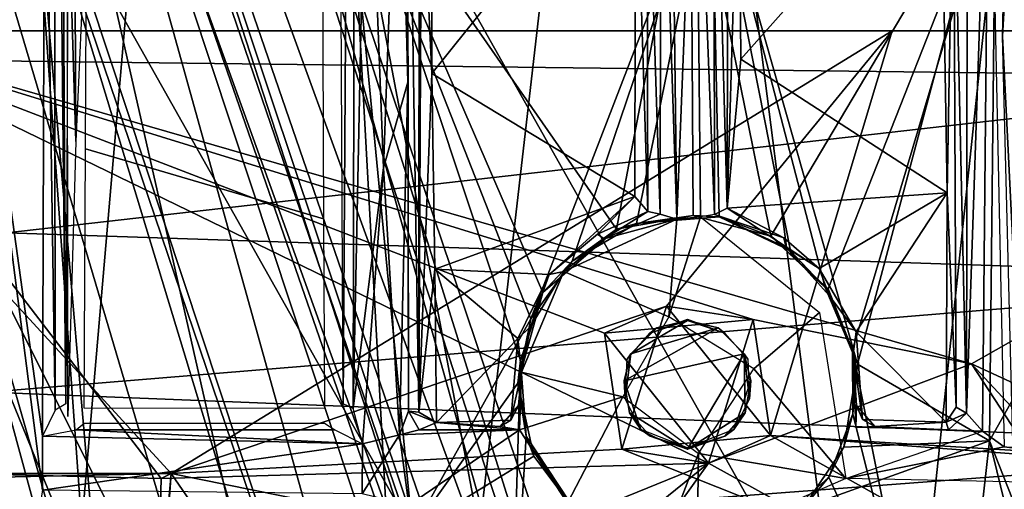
# Model space of a CAD drawing. Header units: millimetres. Extents: x -367 to 317, y -615 to 392.
# Tile 73 of 191: x -37 to 17, y 86 to 111. Entities that reach past the tile are written whole.
import ezdxf

# ---------------------------------------------------------------- set-up
doc = ezdxf.new("R2010")
doc.units = ezdxf.units.MM
doc.layers.add('Fbx_Root', color=7, linetype='Continuous', true_color=0x000000)
doc.styles.add('Default', font='arial.ttf')
doc.dimstyles.new('Default', dxfattribs={"dimscale": 10, "dimtxt": 2.5, "dimasz": 3, "dimexe": 1, "dimexo": 0.5, "dimgap": 0.8, "dimtad": 1, "dimtoh": 1, "dimzin": 1, "dimdsep": 46, "dimtxsty": 'Default', "dimcen": 2.5, "dimadec": 1, "dimazin": 1, "dimtfac": 1, "dimtdec": 4, "dimtix": 1, "dimtofl": 0, "dimtmove": 1, "dimatfit": 3, "dimfxl": 1, "dimtolj": 1, "dimtzin": 1, "dimarcsym": 0})

# ---------------------------------------------------------------- blocks, each defined once
blk = doc.blocks.new('*D1')
at = {"layer": 'Defpoints', "color": 0}
for p in [(-317.816, 295.28), (317.184, 295.28), (-317.816, -604.775)]:
    blk.add_point(p, dxfattribs=at)
at = {"layer": 'Fbx_Root', "color": 0, "lineweight": -2}
for p, q in [((-317.816, 290.28), (-317.816, -614.775)), ((317.184, 290.28), (317.184, -614.775)), ((287.184, -604.775), (-287.816, -604.775))]:
    blk.add_line(p, q, dxfattribs=at)
at = {"layer": 'Fbx_Root', "color": 0}
for points in [[(-287.816, -599.775), (-287.816, -609.775), (-317.816, -604.775)], [(287.184, -609.775), (287.184, -599.775), (317.184, -604.775)]]:
    blk.add_solid(points, dxfattribs=at)
at = {"layer": 'Fbx_Root', "color": 0, "insert": (-0.316, -584.012), "char_height": 25, "attachment_point": 5, "style": 'Default'}
blk.add_mtext('\\A1;635.00', dxfattribs=at)

msp = doc.modelspace()

# ---------------------------------------------------------------- linework, layer by layer
at = {"layer": 'Fbx_Root'}
for points in [[(-25.911, 24.415, 145.631), (-82.954, 219.261, 125.702), (-120.995, 322.14, 74.347)], [(-89.435, 220.459, 91.83), (-25.911, 24.415, 145.631), (-120.995, 322.14, 74.347)], [(0.781, 36.134, 150.179), (-36.184, 138.696, 142.664), (-94.951, 315.452, 97.17)], [(-94.951, 315.452, 97.17), (-44.542, 171.205, 100.299), (0.781, 36.134, 150.179)], [(-22.748, 28.501, 150.426), (-23.519, 26.824, 115.768), (-109.579, 310.734, 97.414)], [(-68.065, 172.815, 99.126), (-109.579, 310.734, 97.414), (-23.519, 26.824, 115.768)], [(-109.579, 310.734, 97.414), (-69.173, 182.271, 129.492), (-22.748, 28.501, 150.426)], [(-70.267, 266.657, 85.949), (-46.929, 179.424, 135.432), (5.797, 34.736, 144.642)], [(5.797, 34.736, 144.642), (-25.009, 132.765, 105.522), (-70.267, 266.657, 85.949)], [(-89.435, 220.459, 91.83), (-68.065, 172.815, 99.126), (-28.272, 24.105, 116.668)], [(-28.272, 24.105, 116.668), (-25.911, 24.415, 145.631), (-89.435, 220.459, 91.83)], [(-82.954, 219.261, 125.702), (-25.911, 24.415, 145.631), (-21.602, 27.231, 168.404)], [(-82.954, 219.261, 125.702), (-21.602, 27.231, 168.404), (-49.184, 120.055, 150.115)], [(-22.748, 28.501, 150.426), (-69.173, 182.271, 129.492), (-19.906, 31.382, 165.312)], [(-69.173, 182.271, 129.492), (-39.781, 100.657, 152.196), (-19.906, 31.382, 165.312)], [(0.139, 34.823, 168.978), (5.797, 34.736, 144.642), (-46.929, 179.424, 135.432)], [(0.139, 34.823, 168.978), (-46.929, 179.424, 135.432), (-40.866, 153.038, 144.157)], [(-53.35, 174.077, 137.115), (-7.55, 36.036, 166.849), (-39.781, 100.657, 152.196)], [(-53.35, 174.077, 137.115), (-36.184, 138.696, 142.664), (-7.55, 36.036, 166.849)], [(-23.519, 26.824, 115.768), (-28.272, 24.105, 116.668), (-68.065, 172.815, 99.126)], [(-44.542, 171.205, 100.299), (-25.009, 132.765, 105.522), (2.474, 34.834, 115.793)], [(-44.542, 171.205, 100.299), (2.474, 34.834, 115.793), (0.781, 36.134, 150.179)], [(-43.864, -195.076, 353.854), (-47.018, 157.899, 353.849), (-2.798, 160.672, 353.85)], [(-43.864, -195.076, 353.854), (-2.798, 160.672, 353.85), (42.958, -196.677, 353.853)], [(42.958, -196.677, 353.853), (-2.798, 160.672, 353.85), (43.481, 158.407, 353.85)], [(-15.614, 128.927, 295.463), (-14.962, 157.046, 320.334), (-14.992, 90.074, 319.143)], [(-14.992, 90.074, 319.143), (-14.962, 157.046, 320.334), (-14.851, 120.55, 324.482)], [(-38.642, 117.213, 152.783), (-13.374, 32.092, 170.607), (-40.866, 153.038, 144.157)], [(0.139, 34.823, 168.978), (-40.866, 153.038, 144.157), (-13.374, 32.092, 170.607)], [(-95.537, 129.043, 428.681), (-37.423, 37.545, 429.661), (-28.47, 141.174, 425.957)], [(-28.47, 141.174, 425.957), (-37.423, 37.545, 429.661), (27.361, 42.199, 429.243)], [(27.361, 42.199, 429.243), (33.522, 140.578, 426.206), (-28.47, 141.174, 425.957)], [(-7.55, 36.036, 166.849), (-36.184, 138.696, 142.664), (-2.281, 36.544, 163.305)], [(-36.184, 138.696, 142.664), (0.781, 36.134, 150.179), (-2.281, 36.544, 163.305)], [(1.127, 127.685, 295.155), (1.918, 133.991, 325.247), (1.848, 101.195, 321.934)], [(2.502, 122.501, 325.423), (1.848, 101.195, 321.934), (1.918, 133.991, 325.247)], [(7.983, 35.233, 115.693), (2.474, 34.834, 115.793), (-25.009, 132.765, 105.522)], [(-25.009, 132.765, 105.522), (5.797, 34.736, 144.642), (7.983, 35.233, 115.693)], [(-35.438, 127.133, 294.41), (-34.903, 129.395, 295.557), (-34.857, 90.183, 297.229)], [(-34.288, 90.517, 318.98), (-34.857, 90.183, 297.229), (-34.903, 129.395, 295.557), (-34.648, 125.689, 305.225)], [(-15.589, 108.076, 296.361), (-16.085, 126.663, 294.487), (-15.614, 128.927, 295.463)], [(-15.564, 90.123, 297.382), (-15.589, 108.076, 296.361), (-15.614, 128.927, 295.463)], [(-15.614, 128.927, 295.463), (-14.992, 90.074, 319.143), (-15.564, 90.123, 297.382)], [(-19.136, 90.519, 318.988), (-18.921, 122.071, 310.128), (-18.514, 127.569, 295.196), (-18.577, 90.269, 297.38)], [(-18.514, 127.569, 295.196), (-17.839, 126.83, 294.413), (-18.577, 90.269, 297.38)], [(1.127, 127.685, 295.155), (1.17, 100.847, 296.332), (0.138, 126.812, 294.392)], [(1.848, 101.195, 321.934), (1.17, 100.847, 296.332), (1.127, 127.685, 295.155)], [(-35.559, 88.749, 296.421), (-40.881, 126.967, 294.393), (-35.438, 127.133, 294.41)], [(-35.559, 88.749, 296.421), (-35.438, 127.133, 294.41), (-34.857, 90.183, 297.229)], [(-1.219, 127.121, 294.48), (-0.891, 100.592, 295.763), (-1.769, 126.903, 295.375)], [(-1.219, 127.121, 294.48), (0.138, 126.812, 294.392), (-0.891, 100.592, 295.763)], [(14.995, 127.112, 295.019), (14.936, 90.016, 297.222), (14.217, 121.907, 324.662)], [(14.936, 90.016, 297.222), (14.995, 127.112, 295.019), (16.17, 126.857, 294.316)], [(17.887, 127.501, 295.302), (17.941, 89.73, 297.232), (16.897, 110.589, 295.239)], [(16.897, 110.589, 295.239), (17.271, 127.059, 294.475), (17.887, 127.501, 295.302)], [(-40.881, 126.967, 294.393), (-35.566, 85.814, 296.548), (-40.375, 57.928, 297.998)], [(-40.881, 126.967, 294.393), (-35.559, 88.749, 296.421), (-35.566, 85.814, 296.548)], [(-16.924, 103.406, 295.542), (-18.577, 90.269, 297.38), (-17.839, 126.83, 294.413)], [(-17.839, 126.83, 294.413), (-16.085, 126.663, 294.487), (-16.924, 103.406, 295.542)], [(-16.924, 103.406, 295.542), (-16.085, 126.663, 294.487), (-15.589, 108.076, 296.361)], [(-1.769, 126.903, 295.375), (-1.798, 100.869, 296.464), (-2.536, 123.159, 324.693)], [(-1.798, 100.869, 296.464), (-1.769, 126.903, 295.375), (-0.891, 100.592, 295.763)], [(0.402, 100.734, 295.773), (-0.891, 100.592, 295.763), (0.138, 126.812, 294.392)], [(0.402, 100.734, 295.773), (0.138, 126.812, 294.392), (1.17, 100.847, 296.332)], [(16.17, 126.857, 294.316), (15.803, 89.037, 296.372), (14.936, 90.016, 297.222)], [(16.994, 88.174, 296.414), (15.803, 89.037, 296.372), (16.17, 126.857, 294.316)], [(-34.453, 120.725, 312.681), (-34.288, 90.517, 318.98), (-34.648, 125.689, 305.225)], [(-2.536, 123.159, 324.693), (-2.485, 101.026, 321.565), (-3.152, 122.415, 325.426)], [(-2.485, 101.026, 321.565), (-2.536, 123.159, 324.693), (-1.798, 100.869, 296.464)], [(-14.851, 120.55, 324.482), (-14.288, 122.362, 325.382), (-14.284, 108.541, 323.359)], [(-14.288, 122.362, 325.382), (-3.152, 122.415, 325.426), (-14.284, 108.541, 323.359)], [(-14.284, 108.541, 323.359), (-3.152, 122.415, 325.426), (-3.19, 101.845, 322.213)], [(-3.19, 101.845, 322.213), (-3.152, 122.415, 325.426), (-2.485, 101.026, 321.565)], [(1.848, 101.195, 321.934), (2.502, 122.501, 325.423), (2.607, 109.337, 323.481)], [(2.502, 122.501, 325.423), (13.548, 121.647, 325.342), (2.607, 109.337, 323.481)], [(-19.271, 119.542, 324.019), (-18.921, 122.071, 310.128), (-19.136, 90.519, 318.988)], [(2.607, 109.337, 323.481), (13.548, 121.647, 325.342), (13.872, 102.034, 322.201)], [(13.872, 102.034, 322.201), (13.548, 121.647, 325.342), (14.217, 121.907, 324.662)], [(14.372, 90.339, 318.702), (13.872, 102.034, 322.201), (14.217, 121.907, 324.662)], [(14.372, 90.339, 318.702), (14.217, 121.907, 324.662), (14.936, 90.016, 297.222)], [(-18.786, 121.02, 275.671), (-0.138, 121.341, 275.504), (-4.198, 100.051, 269.96)], [(-0.138, 121.341, 275.504), (0.006, 100.797, 270.144), (-4.198, 100.051, 269.96)], [(0.006, 100.797, 270.144), (-0.138, 121.341, 275.504), (4.248, 99.663, 269.866)], [(16.942, 121.051, 275.651), (4.248, 99.663, 269.866), (-0.138, 121.341, 275.504)], [(-16.325, 76.448, 264.089), (-20.66, 74.965, 263.906), (-36.046, 120.301, 276.084), (-18.786, 121.02, 275.671)], [(-35.993, 120.206, 278.7), (-15.344, 83.598, 268.516), (-18.951, 120.818, 278.232)], [(-34.156, 119.542, 324.019), (-34.288, 90.517, 318.98), (-34.453, 120.725, 312.681)], [(-8.873, 95.154, 271.349), (1.006, 120.72, 277.97), (-18.951, 120.818, 278.232)], [(-15.344, 83.598, 268.516), (-8.873, 95.154, 271.349), (-18.951, 120.818, 278.232)], [(-16.325, 76.448, 264.089), (-18.786, 121.02, 275.671), (-9.979, 74.658, 263.424)], [(-4.198, 100.051, 269.96), (-8.219, 96.59, 269.111), (-18.786, 121.02, 275.671)], [(-8.219, 96.59, 269.111), (-9.433, 92.893, 268.162), (-18.786, 121.02, 275.671)], [(-9.979, 74.658, 263.424), (-18.786, 121.02, 275.671), (-9.433, 92.893, 268.162)], [(-14.992, 90.074, 319.143), (-14.851, 120.55, 324.482), (-14.284, 108.541, 323.359)], [(-8.873, 95.154, 271.349), (-6.607, 98.316, 272.157), (1.006, 120.72, 277.97)], [(-3.094, 100.356, 272.658), (1.006, 120.72, 277.97), (-6.607, 98.316, 272.157)], [(1.006, 120.72, 277.97), (-3.094, 100.356, 272.658), (1.415, 100.72, 272.747)], [(8.973, 92.677, 270.723), (16.545, 120.989, 278.238), (1.006, 120.72, 277.97)], [(1.415, 100.72, 272.747), (5.313, 98.873, 272.294), (1.006, 120.72, 277.97)], [(5.313, 98.873, 272.294), (7.214, 96.87, 271.793), (1.006, 120.72, 277.97)], [(8.973, 92.677, 270.723), (1.006, 120.72, 277.97), (7.214, 96.87, 271.793)], [(4.248, 99.663, 269.866), (16.942, 121.051, 275.651), (7.373, 96.798, 269.163)], [(7.373, 96.798, 269.163), (16.942, 121.051, 275.651), (8.711, 93.465, 268.306)], [(12.182, 76.088, 263.869), (8.711, 93.465, 268.306), (16.942, 121.051, 275.651)], [(16.185, 88.51, 269.832), (16.545, 120.989, 278.238), (8.973, 92.677, 270.723)], [(32.204, 120.535, 276.012), (31.6, 97.905, 270.262), (12.182, 76.088, 263.869), (16.942, 121.051, 275.651)], [(34.115, 120.353, 278.67), (16.545, 120.989, 278.238), (16.185, 88.51, 269.832)], [(-53.359, 119.742, 276.977), (-36.046, 120.301, 276.084), (-32.295, 68.498, 262.982)], [(-13.374, 32.092, 170.607), (-49.184, 120.055, 150.115), (-21.602, 27.231, 168.404)], [(-38.642, 117.213, 152.783), (-49.184, 120.055, 150.115), (-13.374, 32.092, 170.607)], [(-31.487, 68.383, 265.52), (-35.993, 120.206, 278.7), (-45.545, 119.952, 279.145)], [(-32.295, 68.498, 262.982), (-36.046, 120.301, 276.084), (-20.66, 74.965, 263.906)], [(-21.921, 73.898, 266.309), (-15.344, 83.598, 268.516), (-35.993, 120.206, 278.7)], [(-31.487, 68.383, 265.52), (-21.921, 73.898, 266.309), (-35.993, 120.206, 278.7)], [(-33.801, 120.464, 324.722), (-33.737, 104.844, 322.602), (-34.195, 119.474, 323.983)], [(-33.08, 119.405, 325.023), (-33.737, 104.844, 322.602), (-33.801, 120.464, 324.722)], [(22.479, 72.579, 266.045), (34.115, 120.353, 278.67), (16.185, 88.51, 269.832)], [(-32.295, 68.498, 262.982), (-61.799, 117.48, 277.095), (-53.359, 119.742, 276.977)], [(-56.45, 118.861, 279.619), (-31.487, 68.383, 265.52), (-45.545, 119.952, 279.145)], [(37.102, 119.24, 331.128), (-37.663, 119.45, 331.156), (-38.226, 109.247, 329.638), (37.135, 108.323, 329.49)], [(-34.195, 119.474, 323.983), (-33.737, 104.844, 322.602), (-34.165, 89.827, 319.119)], [(-33.203, 104.443, 322.68), (-33.141, 119.401, 324.995), (-20.277, 119.204, 325.025), (-20.21, 100.625, 321.94)], [(135.149, 119.095, 100.274), (18.258, 29.711, 115.868), (12.762, 32.304, 115.767)], [(135.149, 119.095, 100.274), (12.762, 32.304, 115.767), (14.517, 31.537, 139.777), (86.489, 79.972, 138.504)], [(-38.115, 50.6, 261.784), (-31.487, 68.383, 265.52), (-56.45, 118.861, 279.619)], [(-45.148, 59.809, 261.987), (-61.799, 117.48, 277.095), (-32.295, 68.498, 262.982)], [(-50.744, 110.875, 291.539), (-47.832, 110.874, 294.558), (47.263, 110.877, 294.63), (10.872, 110.875, 291.451)], [(-50.744, 110.875, 291.539), (10.872, 110.875, 291.451), (-28.518, 86.71, 291.455)], [(-28.518, 86.71, 291.455), (-39.629, 86.475, 291.445), (-50.744, 110.875, 291.539)], [(-47.832, 110.874, 294.558), (15.213, 92.697, 294.497), (47.263, 110.877, 294.63)], [(-29.066, 86.448, 294.499), (-47.832, 110.874, 294.558), (-40.143, 86.721, 294.482)], [(3.268, 95.122, 294.506), (-47.832, 110.874, 294.558), (-4.846, 94.37, 294.501)], [(-47.832, 110.874, 294.558), (-29.066, 86.448, 294.499), (0.829, 87.285, 294.49)], [(0.829, 87.285, 294.49), (-4.846, 94.37, 294.501), (-47.832, 110.874, 294.558)], [(-47.832, 110.874, 294.558), (3.268, 95.122, 294.506), (15.213, 92.697, 294.497)], [(-28.518, 86.71, 291.455), (10.872, 110.875, 291.451), (-1.464, 95.847, 291.399)], [(10.872, 110.875, 291.451), (4.216, 88.8, 291.449), (-1.464, 95.847, 291.399)], [(50.114, 110.884, 291.582), (39.081, 86.672, 291.445), (4.216, 88.8, 291.449), (10.872, 110.875, 291.451)], [(50.114, 110.884, 291.582), (10.872, 110.875, 291.451), (47.263, 110.877, 294.63)], [(15.213, 92.697, 294.497), (28.29, 86.679, 294.496), (47.263, 110.877, 294.63)], [(17.473, 88.433, 296.642), (16.897, 110.589, 295.239), (17.941, 89.73, 297.232)], [(-37.51, 99.847, 327.98), (37.135, 108.323, 329.49), (-38.226, 109.247, 329.638)], [(2.607, 109.337, 323.481), (13.872, 102.034, 322.201), (1.848, 101.195, 321.934)], [(-37.51, 99.847, 327.98), (37.142, 97.371, 327.483), (37.135, 108.323, 329.49)], [(-14.992, 90.074, 319.143), (-14.284, 108.541, 323.359), (-14.127, 97.866, 321.361)], [(-14.284, 108.541, 323.359), (-3.19, 101.845, 322.213), (-14.127, 97.866, 321.361)], [(-15.589, 108.076, 296.361), (-16.058, 88.83, 296.421), (-16.924, 103.406, 295.542)], [(-15.589, 108.076, 296.361), (-15.564, 90.123, 297.382), (-16.058, 88.83, 296.421)], [(-33.275, 90.284, 319.656), (-33.203, 104.443, 322.68), (-20.21, 100.625, 321.94), (-20.146, 90.26, 319.617)], [(-18.577, 90.269, 297.38), (-16.924, 103.406, 295.542), (-18.07, 88.329, 296.406)], [(-16.924, 103.406, 295.542), (-16.058, 88.83, 296.421), (-18.07, 88.329, 296.406)], [(-14.127, 97.866, 321.361), (-3.19, 101.845, 322.213), (-7.877, 97.584, 321.153)], [(-5.222, 99.783, 321.139), (-7.877, 97.584, 321.153), (-3.19, 101.845, 322.213)], [(-3.19, 101.845, 322.213), (-2.485, 101.026, 321.565), (-5.222, 99.783, 321.139)], [(13.872, 102.034, 322.201), (6.887, 97.899, 321.277), (1.848, 101.195, 321.934)], [(6.887, 97.899, 321.277), (13.872, 102.034, 322.201), (8.898, 94.446, 320.549)], [(13.872, 102.034, 322.201), (13.825, 89.52, 319.38), (8.898, 94.446, 320.549)], [(13.825, 89.52, 319.38), (13.872, 102.034, 322.201), (14.372, 90.339, 318.702)], [(1.17, 100.847, 296.332), (1.848, 101.195, 321.934), (4.951, 99.575, 321.2)], [(6.887, 97.899, 321.277), (4.951, 99.575, 321.2), (1.848, 101.195, 321.934)], [(-19.906, 31.382, 165.312), (-39.781, 100.657, 152.196), (-7.55, 36.036, 166.849)], [(-5.222, 99.783, 321.139), (-2.485, 101.026, 321.565), (-4.863, 99.517, 296.656)], [(-4.863, 99.517, 296.656), (-2.485, 101.026, 321.565), (-1.798, 100.869, 296.464)], [(-0.891, 100.592, 295.763), (-4.863, 99.517, 296.656), (-1.798, 100.869, 296.464)], [(0.006, 100.797, 270.144), (-3.094, 100.356, 272.658), (-4.198, 100.051, 269.96)], [(1.415, 100.72, 272.747), (-3.094, 100.356, 272.658), (0.006, 100.797, 270.144)], [(3.314, 92.43, 296.191), (-1.331, 95.277, 296.038), (0.402, 100.734, 295.773), (6.906, 95.5, 296.03)], [(-1.331, 95.277, 296.038), (-0.891, 100.592, 295.763), (0.402, 100.734, 295.773)], [(4.248, 99.663, 269.866), (1.415, 100.72, 272.747), (0.006, 100.797, 270.144)], [(1.17, 100.847, 296.332), (4.951, 99.575, 321.2), (5.074, 99.06, 297.121)], [(1.415, 100.72, 272.747), (4.248, 99.663, 269.866), (5.313, 98.873, 272.294)], [(-0.891, 100.592, 295.763), (-1.331, 95.277, 296.038), (-7.073, 97.746, 296.051)], [(-7.073, 97.746, 296.051), (-4.863, 99.517, 296.656), (-0.891, 100.592, 295.763)], [(-3.094, 100.356, 272.658), (-6.607, 98.316, 272.157), (-4.198, 100.051, 269.96)], [(-38.51, 91.161, 326.089), (37.142, 97.371, 327.483), (-37.51, 99.847, 327.98)], [(-4.198, 100.051, 269.96), (-6.607, 98.316, 272.157), (-8.219, 96.59, 269.111)], [(-7.073, 97.746, 296.051), (-7.877, 97.584, 321.153), (-5.222, 99.783, 321.139), (-4.863, 99.517, 296.656)], [(7.373, 96.798, 269.163), (7.214, 96.87, 271.793), (4.248, 99.663, 269.866)], [(5.313, 98.873, 272.294), (4.248, 99.663, 269.866), (7.214, 96.87, 271.793)], [(4.951, 99.575, 321.2), (6.887, 97.899, 321.277), (5.074, 99.06, 297.121)], [(6.887, 97.899, 321.277), (7.432, 96.44, 297.03), (5.074, 99.06, 297.121)], [(-6.607, 98.316, 272.157), (-8.873, 95.154, 271.349), (-8.219, 96.59, 269.111)], [(-14.992, 90.074, 319.143), (-14.127, 97.866, 321.361), (-14.033, 89.499, 319.37)], [(-9.584, 94.081, 320.453), (-14.033, 89.499, 319.37), (-14.127, 97.866, 321.361)], [(-7.877, 97.584, 321.153), (-9.584, 94.081, 320.453), (-14.127, 97.866, 321.361)], [(-9.584, 94.081, 320.453), (-7.877, 97.584, 321.153), (-8.897, 94.728, 296.91)], [(-1.331, 95.277, 296.038), (-3.852, 90.902, 296.271), (-9.391, 92.243, 296.251), (-7.073, 97.746, 296.051)], [(-9.391, 92.243, 296.251), (-8.897, 94.728, 296.91), (-7.073, 97.746, 296.051)], [(-7.877, 97.584, 321.153), (-7.073, 97.746, 296.051), (-8.897, 94.728, 296.91)], [(6.887, 97.899, 321.277), (8.898, 94.446, 320.549), (7.432, 96.44, 297.03)], [(31.6, 97.905, 270.262), (15.973, 76.413, 264.09), (12.182, 76.088, 263.869)], [(31.6, 97.905, 270.262), (19.777, 75.061, 263.883), (15.973, 76.413, 264.09)], [(-38.51, 91.161, 326.089), (37.691, 88.134, 325.352), (37.142, 97.371, 327.483)], [(7.214, 96.87, 271.793), (7.373, 96.798, 269.163), (8.973, 92.677, 270.723)], [(-8.219, 96.59, 269.111), (-9.583, 91.645, 270.448), (-9.433, 92.893, 268.162)], [(-8.873, 95.154, 271.349), (-9.583, 91.645, 270.448), (-8.219, 96.59, 269.111)], [(8.711, 93.465, 268.306), (8.973, 92.677, 270.723), (7.373, 96.798, 269.163)], [(7.432, 96.44, 297.03), (8.898, 94.446, 320.549), (8.744, 93.251, 297.176)], [(-1.464, 95.847, 291.399), (-3.9, 88.047, 291.44), (-28.518, 86.71, 291.455)], [(-3.9, 88.047, 291.44), (-1.464, 95.847, 291.399), (-4.846, 94.37, 294.501)], [(3.268, 95.122, 294.506), (-4.846, 94.37, 294.501), (-1.464, 95.847, 291.399)], [(-1.464, 95.847, 291.399), (4.216, 88.8, 291.449), (3.268, 95.122, 294.506)], [(8.334, 86.448, 296.504), (3.314, 92.43, 296.191), (6.906, 95.5, 296.03)], [(-15.344, 83.598, 268.516), (-9.583, 91.645, 270.448), (-8.873, 95.154, 271.349)], [(-9.584, 94.081, 320.453), (-8.897, 94.728, 296.91), (-9.391, 92.243, 296.251)], [(-1.994, 94.663, 310.24), (-0.321, 95.064, 310.226), (-3.41, 93.245, 310.245)], [(-0.321, 95.064, 310.226), (1.361, 94.664, 310.243), (-3.41, 93.245, 310.245)], [(-0.309, 95.134, 296.196), (-0.321, 95.064, 310.226), (-2.365, 94.386, 296.1)], [(-0.321, 95.064, 310.226), (-1.994, 94.663, 310.24), (-2.365, 94.386, 296.1)], [(1.737, 94.383, 296.1), (-0.321, 95.064, 310.226), (-0.309, 95.134, 296.196)], [(1.361, 94.664, 310.243), (-0.321, 95.064, 310.226), (1.737, 94.383, 296.1)], [(0.829, 87.285, 294.49), (15.213, 92.697, 294.497), (3.268, 95.122, 294.506)], [(0.829, 87.285, 294.49), (3.268, 95.122, 294.506), (4.216, 88.8, 291.449)], [(-4.846, 94.37, 294.501), (0.829, 87.285, 294.49), (-3.9, 88.047, 291.44)], [(1.361, 94.664, 310.243), (2.779, 93.245, 310.244), (-3.774, 91.775, 310.242)], [(-3.774, 91.775, 310.242), (-3.41, 93.245, 310.245), (1.361, 94.664, 310.243)], [(-1.994, 94.663, 310.24), (-3.41, 93.245, 310.245), (-3.609, 92.951, 296.273), (-2.365, 94.386, 296.1)], [(2.978, 92.951, 296.273), (2.779, 93.245, 310.244), (1.361, 94.664, 310.243), (1.737, 94.383, 296.1)], [(8.898, 94.446, 320.549), (9.258, 89.657, 319.321), (8.744, 93.251, 297.176)], [(13.825, 89.52, 319.38), (9.258, 89.657, 319.321), (8.898, 94.446, 320.549)], [(-14.033, 89.499, 319.37), (-9.584, 94.081, 320.453), (-9.965, 89.628, 319.267)], [(-9.965, 89.628, 319.267), (-9.584, 94.081, 320.453), (-9.391, 92.243, 296.251)], [(-3.476, 90.021, 310.243), (-3.774, 91.775, 310.242), (2.779, 93.245, 310.244), (-0.308, 88.038, 310.239)], [(-3.774, 91.775, 310.242), (-3.716, 90.8, 296.278), (-3.41, 93.245, 310.245)], [(-3.609, 92.951, 296.273), (-3.41, 93.245, 310.245), (-3.716, 90.8, 296.278)], [(2.845, 90.021, 310.242), (-0.308, 88.038, 310.239), (2.779, 93.245, 310.244)], [(2.779, 93.245, 310.244), (3.142, 91.772, 310.21), (2.845, 90.021, 310.242)], [(3.085, 90.8, 296.279), (2.779, 93.245, 310.244), (2.978, 92.951, 296.273)], [(2.779, 93.245, 310.244), (3.085, 90.8, 296.279), (3.142, 91.772, 310.21)], [(8.711, 93.465, 268.306), (12.182, 76.088, 263.869), (8.715, 89.974, 267.401)], [(8.715, 89.974, 267.401), (8.973, 92.677, 270.723), (8.711, 93.465, 268.306)], [(8.919, 90.436, 307.75), (8.88, 89.223, 297.289), (8.744, 93.251, 297.176)], [(8.744, 93.251, 297.176), (9.258, 89.657, 319.321), (8.919, 90.436, 307.75)], [(-9.433, 92.893, 268.162), (-9.135, 88.751, 267.085), (-9.979, 74.658, 263.424)], [(-9.433, 92.893, 268.162), (-9.583, 91.645, 270.448), (-9.135, 88.751, 267.085)], [(15.213, 92.697, 294.497), (0.829, 87.285, 294.49), (28.942, 71.73, 294.449)], [(8.973, 92.677, 270.723), (8.238, 88.155, 269.513), (16.185, 88.51, 269.832)], [(8.973, 92.677, 270.723), (8.715, 89.974, 267.401), (8.238, 88.155, 269.513)], [(28.29, 86.679, 294.496), (15.213, 92.697, 294.497), (28.941, 77.945, 294.498)], [(28.942, 71.73, 294.449), (28.941, 77.945, 294.498), (15.213, 92.697, 294.497)], [(-9.965, 89.628, 319.267), (-9.391, 92.243, 296.251), (-9.552, 90.437, 307.79)], [(-9.493, 89.102, 296.454), (-9.552, 90.437, 307.79), (-9.391, 92.243, 296.251)], [(-9.391, 92.243, 296.251), (-3.852, 90.902, 296.271), (-9.493, 89.102, 296.454)], [(3.314, 92.43, 296.191), (8.334, 86.448, 296.504), (0.296, 87.813, 296.432)], [(-9.583, 91.645, 270.448), (-15.344, 83.598, 268.516), (-8.708, 87.667, 269.39)], [(-8.708, 87.667, 269.39), (-9.135, 88.751, 267.085), (-9.583, 91.645, 270.448)], [(-3.716, 90.8, 296.278), (-3.774, 91.775, 310.242), (-2.859, 89.123, 296.284)], [(-3.476, 90.021, 310.243), (-2.859, 89.123, 296.284), (-3.774, 91.775, 310.242)], [(2.227, 89.121, 296.284), (3.142, 91.772, 310.21), (3.085, 90.8, 296.279)], [(3.142, 91.772, 310.21), (2.227, 89.121, 296.284), (2.845, 90.021, 310.242)], [(-38.498, 82.41, 323.752), (37.691, 88.134, 325.352), (-38.51, 91.161, 326.089)], [(-9.552, 90.437, 307.79), (-10.554, 89.281, 307.605), (-9.965, 89.628, 319.267)], [(-10.554, 89.281, 307.605), (-9.552, 90.437, 307.79), (-9.493, 89.102, 296.454)], [(-9.493, 89.102, 296.454), (-3.852, 90.902, 296.271), (-6.877, 85.098, 296.665)], [(-6.877, 85.098, 296.665), (-3.852, 90.902, 296.271), (0.296, 87.813, 296.432), (-1.788, 82.396, 296.895)], [(8.919, 90.436, 307.75), (9.923, 89.281, 307.605), (8.88, 89.223, 297.289)], [(9.258, 89.657, 319.321), (9.923, 89.281, 307.605), (8.919, 90.436, 307.75)], [(-14.974, 89.101, 296.903), (-16.058, 88.83, 296.421), (-15.564, 90.123, 297.382)], [(-14.992, 90.074, 319.143), (-14.033, 89.499, 319.37), (-15.564, 90.123, 297.382)], [(-14.974, 89.101, 296.903), (-15.564, 90.123, 297.382), (-14.033, 89.499, 319.37)], [(-2.355, 88.756, 310.238), (-3.476, 90.021, 310.243), (-0.308, 88.038, 310.239)], [(-2.355, 88.756, 310.238), (-2.859, 89.123, 296.284), (-3.476, 90.021, 310.243)], [(1.724, 88.755, 310.237), (-0.308, 88.038, 310.239), (2.845, 90.021, 310.242)], [(2.845, 90.021, 310.242), (2.227, 89.121, 296.284), (1.724, 88.755, 310.237)], [(8.715, 89.974, 267.401), (12.182, 76.088, 263.869), (7.413, 86.525, 266.472)], [(7.413, 86.525, 266.472), (8.238, 88.155, 269.513), (8.715, 89.974, 267.401)], [(14.936, 90.016, 297.222), (13.825, 89.52, 319.38), (14.372, 90.339, 318.702)], [(13.825, 89.52, 319.38), (14.936, 90.016, 297.222), (13.952, 89.103, 297.56)], [(14.936, 90.016, 297.222), (15.803, 89.037, 296.372), (13.952, 89.103, 297.56)], [(-20.144, 89.473, 318.62), (-19.589, 89.103, 297.417), (-33.719, 89.106, 297.464), (-33.282, 89.473, 318.62)], [(-14.033, 89.499, 319.37), (-9.493, 89.102, 296.454), (-14.974, 89.101, 296.903)], [(-10.554, 89.281, 307.605), (-14.033, 89.499, 319.37), (-9.965, 89.628, 319.267)], [(-9.493, 89.102, 296.454), (-14.033, 89.499, 319.37), (-10.554, 89.281, 307.605)], [(9.923, 89.281, 307.605), (9.258, 89.657, 319.321), (13.825, 89.52, 319.38)], [(13.825, 89.52, 319.38), (13.952, 89.103, 297.56), (9.923, 89.281, 307.605)], [(-18.07, 88.329, 296.406), (-35.559, 88.749, 296.421), (-33.719, 89.106, 297.464)], [(-19.589, 89.103, 297.417), (-18.07, 88.329, 296.406), (-33.719, 89.106, 297.464)], [(-15.533, 84.997, 296.724), (-18.092, 85.612, 296.556), (-16.058, 88.83, 296.421)], [(-16.058, 88.83, 296.421), (-18.092, 85.612, 296.556), (-18.07, 88.329, 296.406)], [(-9.493, 89.102, 296.454), (-15.533, 84.997, 296.724), (-16.058, 88.83, 296.421)], [(-16.058, 88.83, 296.421), (-14.974, 89.101, 296.903), (-9.493, 89.102, 296.454)], [(-15.533, 84.997, 296.724), (-9.493, 89.102, 296.454), (-6.877, 85.098, 296.665)], [(-3.9, 88.047, 291.44), (4.216, 88.8, 291.449), (28.525, 75.178, 291.446)], [(4.216, 88.8, 291.449), (-3.9, 88.047, 291.44), (0.829, 87.285, 294.49)], [(-2.859, 89.123, 296.284), (-2.355, 88.756, 310.238), (-0.32, 88.117, 296.664)], [(-0.32, 88.117, 296.664), (1.724, 88.755, 310.237), (2.227, 89.121, 296.284)], [(29.108, 86.912, 291.448), (28.525, 75.178, 291.446), (4.216, 88.8, 291.449)], [(39.081, 86.672, 291.445), (29.108, 86.912, 291.448), (4.216, 88.8, 291.449)], [(15.803, 89.037, 296.372), (16.994, 88.174, 296.414), (8.334, 86.448, 296.504)], [(8.88, 89.223, 297.289), (9.923, 89.281, 307.605), (13.952, 89.103, 297.56)], [(-18.07, 88.329, 296.406), (-35.566, 85.814, 296.548), (-35.559, 88.749, 296.421)], [(-35.566, 85.814, 296.548), (-18.07, 88.329, 296.406), (-18.092, 85.612, 296.556)], [(-9.135, 88.751, 267.085), (-6.333, 84.347, 265.881), (-9.979, 74.658, 263.424)], [(-9.135, 88.751, 267.085), (-6.193, 84.31, 268.486), (-6.333, 84.347, 265.881)], [(-6.193, 84.31, 268.486), (-9.135, 88.751, 267.085), (-8.708, 87.667, 269.39)], [(-0.308, 88.038, 310.239), (-0.32, 88.117, 296.664), (-2.355, 88.756, 310.238)], [(1.724, 88.755, 310.237), (-0.32, 88.117, 296.664), (-0.308, 88.038, 310.239)], [(8.238, 88.155, 269.513), (6.021, 84.865, 268.633), (16.185, 88.51, 269.832)], [(11.827, 75.99, 266.447), (14.829, 76.374, 266.639), (16.185, 88.51, 269.832), (6.021, 84.865, 268.633)], [(14.829, 76.374, 266.639), (19.416, 75.334, 266.561), (16.185, 88.51, 269.832)], [(22.479, 72.579, 266.045), (16.185, 88.51, 269.832), (19.416, 75.334, 266.561)], [(-38.498, 82.41, 323.752), (-23.76, 74.073, 320.957), (37.921, 80.79, 323.257), (37.691, 88.134, 325.352)], [(28.525, 75.178, 291.446), (-28.518, 86.71, 291.455), (-3.9, 88.047, 291.44)], [(-1.788, 82.396, 296.895), (0.296, 87.813, 296.432), (0.223, 82.891, 296.69)], [(0.223, 82.891, 296.69), (0.296, 87.813, 296.432), (8.334, 86.448, 296.504)], [(8.238, 88.155, 269.513), (7.413, 86.525, 266.472), (6.021, 84.865, 268.633)], [(8.334, 86.448, 296.504), (16.994, 88.174, 296.414), (35.134, 85.899, 296.533)], [(35.17, 88.158, 296.414), (35.134, 85.899, 296.533), (16.994, 88.174, 296.414)], [(-47.825, 19.484, 294.527), (28.942, 71.73, 294.449), (0.829, 87.285, 294.49)], [(-47.825, 19.484, 294.527), (0.829, 87.285, 294.49), (-29.456, 62.828, 294.495)], [(-29.456, 62.828, 294.495), (0.829, 87.285, 294.49), (-29.37, 75.027, 294.545)], [(-29.37, 75.027, 294.545), (0.829, 87.285, 294.49), (-29.066, 86.448, 294.499)], [(-8.708, 87.667, 269.39), (-15.344, 83.598, 268.516), (-6.193, 84.31, 268.486)], [(-28.518, 86.71, 291.455), (-40.143, 86.721, 294.482), (-39.629, 86.475, 291.445)], [(-29.066, 86.448, 294.499), (-40.143, 86.721, 294.482), (-28.518, 86.71, 291.455)], [(-29.675, 73.828, 291.641), (-28.518, 86.71, 291.455), (-16.168, 68.767, 291.426)], [(-29.675, 73.828, 291.641), (-29.37, 75.027, 294.545), (-28.518, 86.71, 291.455)], [(-29.066, 86.448, 294.499), (-28.518, 86.71, 291.455), (-29.37, 75.027, 294.545)], [(-28.518, 86.71, 291.455), (28.525, 75.178, 291.446), (-16.168, 68.767, 291.426)], [(7.413, 86.525, 266.472), (12.182, 76.088, 263.869), (3.608, 83.07, 265.515)], [(3.608, 83.07, 265.515), (6.021, 84.865, 268.633), (7.413, 86.525, 266.472)]]:
    msp.add_3dface(points, dxfattribs=at)

# ---------------------------------------------------------------- dimensions: what is measured, and where the dimension line sits
dim = msp.add_linear_dim(base=(-317.816, -604.775), p1=(317.184, 295.28), p2=(-317.816, 295.28), angle=180, dimstyle='Default', override={"dimscale": 10, "dimtxt": 2.5, "dimasz": 3, "dimexe": 1, "dimexo": 0.5, "dimgap": 0.8, "dimtad": 1, "dimtih": 0, "dimtoh": 0, "dimdec": 2, "dimlfac": 1, "dimzin": 1, "dimtxsty": 'Default', "dimsah": 0, "dimcen": 2.5, "dimadec": 1, "dimazin": 1, "dimtix": 0, "dimtmove": 0, "dimtzin": 1}, dxfattribs=at)
dim.commit()
dim.dimension.update_dxf_attribs({"geometry": '*D1', "text_midpoint": (-0.316, -584.012)})

doc.saveas('drawing.dxf')
